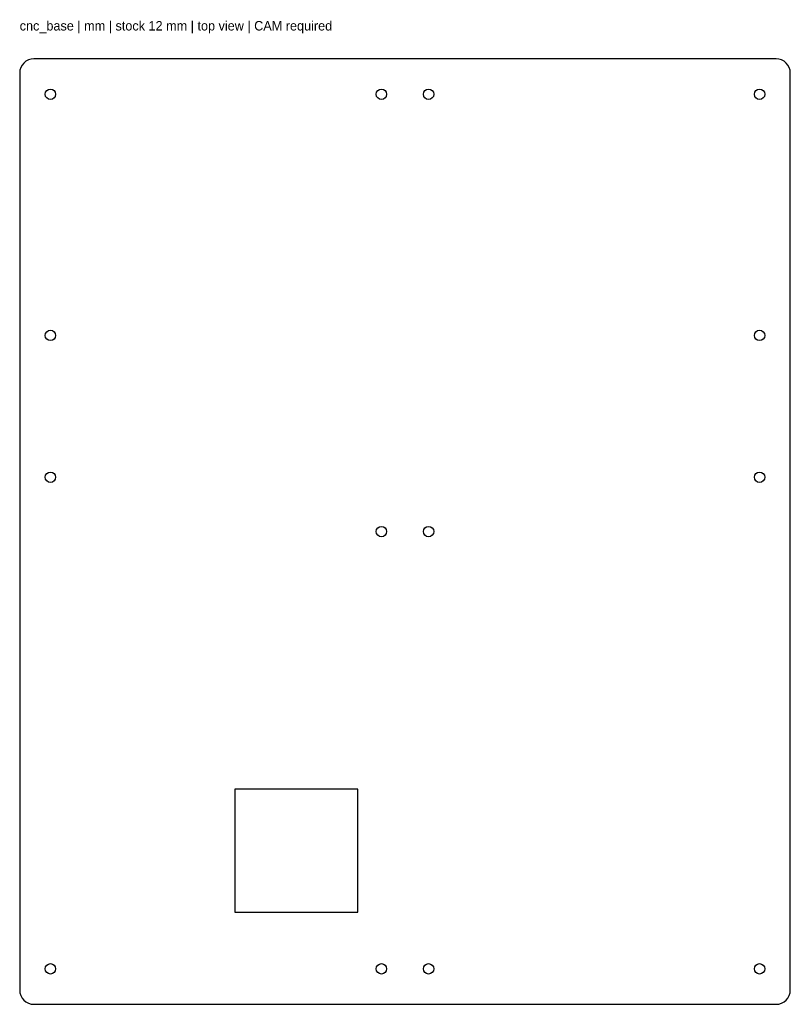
# Model space of a CAD drawing. Header units: millimetres. Extents: x -163 to 163, y -200 to 217.
import ezdxf

# ---------------------------------------------------------------- set-up
doc = ezdxf.new("R2010")
doc.units = ezdxf.units.MM
for name, color, linetype in [('DRILL_THROUGH', 3, 'Continuous'), ('NOTES', 8, 'Continuous'), ('OUTLINE', 7, 'Continuous')]:
    doc.layers.add(name, color=color, linetype=linetype)

msp = doc.modelspace()

# ---------------------------------------------------------------- linework, layer by layer
at = {"layer": 'DRILL_THROUGH'}
for centre in [(-150, 185), (-10, 185), (10, 185), (150, 185), (-150, 83), (150, 83), (-150, 23), (150, 23), (-10, 0), (10, 0), (-150, -185), (-10, -185), (10, -185), (150, -185)]:
    msp.add_circle(centre, 2.2, dxfattribs=at)
at = {"layer": 'OUTLINE'}
for p, q in [((157, 200), (-157, 200)), ((-163, 194), (-163, -194)), ((163, -194), (163, 194)), ((-157, -200), (157, -200))]:
    msp.add_line(p, q, dxfattribs=at)
msp.add_lwpolyline([(-72, -161), (-20, -161), (-20, -109), (-72, -109)], close=True, dxfattribs=at)
for centre, start, end in [((-157, 194), 90, 180), ((157, 194), 0, 90), ((-157, -194), 180, 270), ((157, -194), 270, 360)]:
    msp.add_arc(centre, 6, start, end, dxfattribs=at)

# ---------------------------------------------------------------- texts
at = {"layer": 'NOTES'}
msp.add_text('cnc_base | mm | stock 12 mm | top view | CAM required', height=4, dxfattribs=at).set_placement((-163, 212))

doc.saveas('drawing.dxf')
